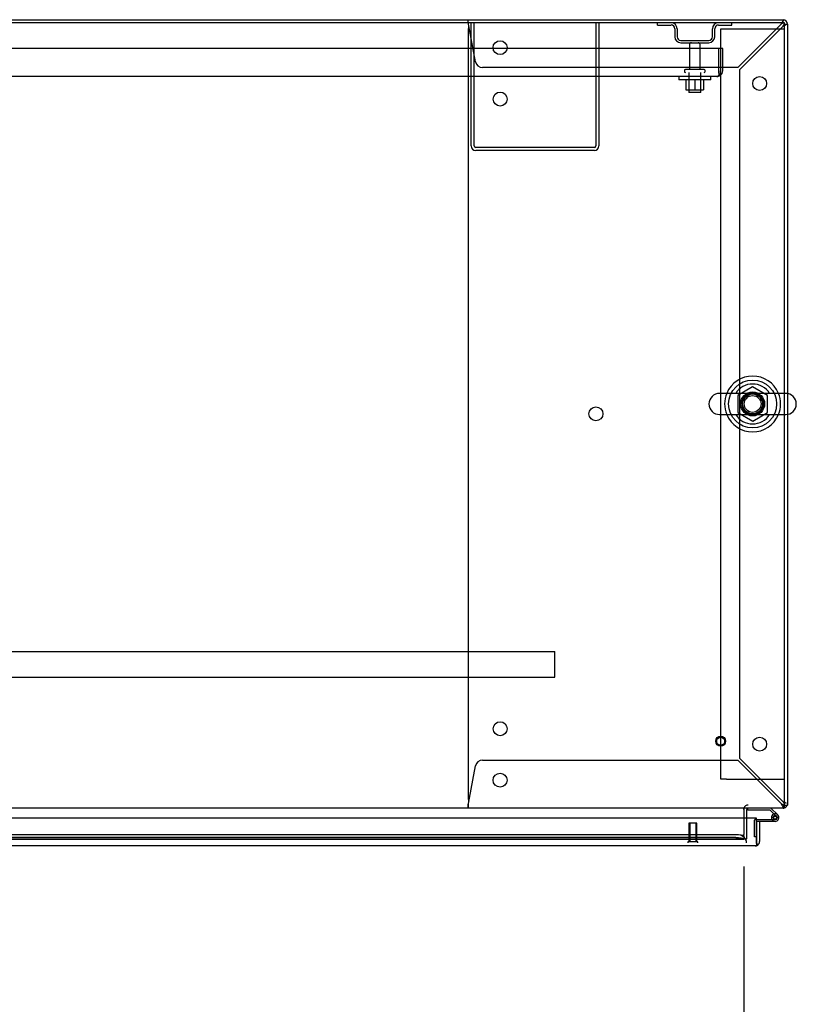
# Model space of a CAD drawing. Header units: inches. Extents: x 2 to 538, y -2 to 358.
# Tile 37 of 43: x 164 to 188, y 291 to 322. Entities that reach past the tile are written whole.
import ezdxf
from ezdxf.enums import TextEntityAlignment as Align
from ezdxf.lldxf.tags import DXFTag

# ---------------------------------------------------------------- set-up
doc = ezdxf.new("R2010")
doc.units = ezdxf.units.IN
doc.header["$MEASUREMENT"] = 0
for name, color, linetype in [('COM43135', 7, 'Continuous'), ('COM50669', 7, 'Continuous'), ('COM50677-1', 7, 'Continuous'), ('COM52167-13', 7, 'Continuous'), ('COM54746-68', 7, 'Continuous'), ('COM54926-1', 7, 'Continuous'), ('COM55738-23', 7, 'Continuous'), ('COM56145', 7, 'Continuous'), ('COM70110-4', 7, 'Continuous'), ('COM70220', 7, 'Continuous'), ('COM71189-4', 7, 'Continuous'), ('COM71190-4', 7, 'Continuous'), ('Default', 7, 'Continuous'), ('NTS166105', 7, 'Continuous'), ('NTS18024', 7, 'Continuous'), ('SCS86414', 7, 'Continuous'), ('STD26089', 7, 'Continuous'), ('STD26258', 7, 'Continuous'), ('WAF25059', 7, 'Continuous'), ('WAF25377', 7, 'Continuous'), ('WAM254785', 7, 'Continuous')]:
    doc.layers.add(name, color=color, linetype=linetype)
doc.styles.add('SEACAD_Times_New_Roman', font='times.ttf')
tags = doc.linetypes.add('HIDDEN2', pattern=[0.1875, 0.125, -0.0625]).pattern_tags.tags
tags[6:7] = [DXFTag(74, 4), DXFTag(75, 0), DXFTag(340, '0'), DXFTag(46, 0.0), DXFTag(50, 0.0), DXFTag(44, 0.0), DXFTag(45, 0.0)]
tags[4:5] = [DXFTag(74, 4), DXFTag(75, 0), DXFTag(340, '0'), DXFTag(46, 0.0), DXFTag(50, 0.0), DXFTag(44, 0.0), DXFTag(45, 0.0)]
doc.dimstyles.new('HAMMOND_(STH_-_540x360)', dxfattribs={"dimtxt": 2, "dimasz": 2.5, "dimexe": 1, "dimexo": 1, "dimgap": 0.5, "dimtad": 0, "dimtih": 1, "dimtoh": 1, "dimzin": 0, "dimdsep": 46, "dimtxsty": 'SEACAD_Times_New_Roman', "dimblk1": '_SE_FILLED', "dimblk2": '_SE_FILLED', "dimsah": 1, "dimcen": 1, "dimadec": 0, "dimazin": 0, "dimtfac": 0.8, "dimtofl": 0, "dimtmove": 0, "dimatfit": 3, "dimfxl": 0, "dimtolj": 1, "dimtzin": 0, "dimarcsym": 0})

# ---------------------------------------------------------------- blocks, each defined once
blk = doc.blocks.new('SE')
at = {"layer": 'COM43135', "color": 7, "linetype": 'HIDDEN2'}
for p, q in [((185.463, 320.609), (117.713, 320.609)), ((185.588, 320.609), (185.463, 320.609)), ((185.463, 319.919), (185.463, 320.609)), ((185.463, 319.919), (185.463, 320.609)), ((185.588, 319.919), (185.588, 320.609)), ((185.403, 319.734), (117.773, 319.734)), ((185.403, 319.734), (185.403, 319.734)), ((185.403, 319.734), (185.403, 319.734)), ((185.463, 319.919), (185.463, 319.919)), ((185.463, 319.837), (185.463, 319.919)), ((185.463, 319.919), (185.463, 319.77)), ((185.463, 319.837), (185.512, 319.77))]:
    blk.add_line(p, q, dxfattribs=at)
for start, end in [(270.1208, 306.194), (270, 270.0589), (306.194, 0)]:
    blk.add_arc((185.403, 319.919), 0.185, start, end, dxfattribs=at)
blk.add_open_spline([(185.463, 319.77), (185.453, 319.758), (185.443, 319.749), (185.428, 319.74), (185.423, 319.738), (185.413, 319.735), (185.408, 319.734), (185.403, 319.734)], degree=3, knots=[0, 0, 0, 0, 0.5, 0.5, 0.75, 0.75, 1, 1, 1, 1], dxfattribs=at)
at = {"layer": 'COM50669', "color": 7, "linetype": 'HIDDEN2'}
for p, q in [((177.713, 317.564), (177.713, 321.421)), ((177.808, 317.564), (177.808, 321.421)), ((181.618, 321.421), (181.618, 317.564)), ((181.713, 321.421), (181.713, 317.564)), ((181.57, 317.516), (177.856, 317.516)), ((181.57, 317.421), (177.856, 317.421))]:
    blk.add_line(p, q, dxfattribs=at)
for centre, radius, start, end in [((177.856, 317.564), 0.143, 180, 270), ((177.856, 317.564), 0.048, 180, 270), ((181.57, 317.564), 0.143, 270, 0), ((181.57, 317.564), 0.048, 270, 0)]:
    blk.add_arc(centre, radius, start, end, dxfattribs=at)
at = {"layer": 'COM50677-1', "color": 7, "linetype": 'HIDDEN2'}
for p, q in [((185.524, 321.233), (185.709, 321.233)), ((185.524, 297.733), (185.524, 321.233)), ((185.709, 321.233), (187.339, 321.233)), ((187.339, 321.233), (187.524, 321.233)), ((185.709, 297.733), (185.524, 297.733)), ((185.709, 297.733), (187.339, 297.733)), ((187.339, 297.733), (187.524, 297.733))]:
    blk.add_line(p, q, dxfattribs=at)
blk.add_circle((186.524, 309.483), 0.375, dxfattribs=at)
at = {"layer": 'COM52167-13', "color": 7, "linetype": 'Continuous'}
for p, q in [((186.649, 296.516), (152.839, 296.516)), ((186.649, 295.784), (186.649, 296.516)), ((186.744, 296.411), (186.649, 296.411)), ((186.649, 296.411), (186.649, 295.784)), ((186.744, 296.411), (186.744, 295.784)), ((186.649, 295.784), (186.649, 295.784)), ((186.649, 295.721), (186.649, 295.784)), ((186.649, 295.784), (186.649, 295.671)), ((186.649, 295.721), (186.688, 295.671)), ((186.601, 295.641), (152.887, 295.641)), ((186.601, 295.641), (186.602, 295.641)), ((186.601, 295.641), (186.601, 295.641))]:
    blk.add_line(p, q, dxfattribs=at)
for start, end in [(307.5036, 0), (270, 270.0762), (270.1561, 307.5036)]:
    blk.add_arc((186.601, 295.784), 0.143, start, end, dxfattribs=at)
blk.add_open_spline([(186.649, 295.671), (186.641, 295.661), (186.633, 295.654), (186.621, 295.646), (186.617, 295.644), (186.609, 295.642), (186.605, 295.641), (186.601, 295.641)], degree=3, knots=[0, 0, 0, 0, 0.5, 0.5, 0.75, 0.75, 1, 1, 1, 1], dxfattribs=at)
at = {"layer": 'COM54746-68', "color": 7, "linetype": 'HIDDEN2'}
for p, q in [((186.377, 296.827), (186.377, 296.828)), ((187.265, 296.572), (187.195, 296.642)), ((186.587, 295.925), (186.587, 296.45)), ((186.612, 296.475), (186.649, 296.475)), ((187.112, 296.53), (187.174, 296.53)), ((187.167, 296.518), (187.167, 296.543)), ((187.217, 296.593), (187.242, 296.593)), ((187.242, 296.468), (187.217, 296.468)), ((187.292, 296.543), (187.292, 296.518)), ((186.649, 295.925), (186.587, 295.925))]:
    blk.add_line(p, q, dxfattribs=at)
at = {"layer": 'COM54746-68', "color": 7, "linetype": 'Continuous'}
for p, q in [((186.377, 296.766), (186.377, 296.827)), ((187.071, 296.766), (186.377, 296.766)), ((187.195, 296.642), (187.071, 296.766)), ((187.096, 296.828), (187.308, 296.617)), ((186.649, 296.475), (187.229, 296.475)), ((187.229, 296.413), (186.649, 296.413)), ((186.649, 296.413), (186.649, 296.411)), ((187.174, 296.525), (187.113, 296.519)), ((186.649, 295.925), (186.649, 295.925))]:
    blk.add_line(p, q, dxfattribs=at)
blk.add_circle((187.229, 296.53), 0.05, dxfattribs=at)
for radius, start, end in [(0.117, 270, 185.2159), (0.117, 47.608, 107.0274), (0.117, 185.2159, 208.0398), (0.055, 270, 185.2159), (0.055, 185.2159, 270)]:
    blk.add_arc((187.229, 296.53), radius, start, end, dxfattribs=at)
at = {"layer": 'COM54746-68', "color": 7, "linetype": 'HIDDEN2'}
for centre, radius, start, end in [((186.612, 296.45), 0.025, 90, 180), ((187.229, 296.53), 0.117, 208.0398, 270), ((187.217, 296.543), 0.05, 90, 180), ((187.217, 296.518), 0.05, 180, 270), ((187.242, 296.543), 0.05, 0, 90), ((187.242, 296.518), 0.05, 270, 0)]:
    blk.add_arc(centre, radius, start, end, dxfattribs=at)
at = {"layer": 'COM54926-1', "color": 7, "linetype": 'HIDDEN2'}
for p, q in [((177.619, 321.486), (177.619, 321.516)), ((177.619, 321.411), (177.619, 321.486)), ((177.851, 320.196), (177.63, 321.373)), ((187.419, 321.373), (186.062, 320.016)), ((186.119, 319.959), (187.476, 321.316)), ((187.476, 321.516), (187.476, 321.486)), ((187.476, 321.411), (187.476, 321.486)), ((187.479, 321.421), (187.476, 321.421)), ((187.476, 321.421), (187.476, 321.421)), ((187.514, 321.373), (187.589, 321.373)), ((187.589, 321.373), (187.619, 321.373)), ((177.62, 321.201), (177.62, 297.143)), ((186.062, 320.016), (178.067, 320.016)), ((186.119, 298.386), (186.119, 319.959)), ((178.067, 298.328), (186.062, 298.328)), ((186.062, 298.328), (187.419, 296.971)), ((187.476, 297.029), (186.119, 298.386)), ((177.63, 296.971), (177.851, 298.149)), ((177.619, 296.933), (177.619, 296.858)), ((187.476, 296.933), (187.476, 296.858)), ((187.479, 296.923), (187.476, 296.923)), ((187.476, 296.923), (187.476, 296.923)), ((187.514, 296.971), (187.524, 296.971)), ((177.619, 296.828), (177.619, 296.858)), ((187.476, 296.858), (187.476, 296.828))]:
    blk.add_line(p, q, dxfattribs=at)
for centre in [(178.619, 320.641), (186.744, 319.516), (178.62, 319.031), (181.62, 309.172), (178.62, 299.313), (186.744, 298.828), (178.619, 297.703)]:
    blk.add_circle(centre, 0.218, dxfattribs=at)
for centre, radius, start, end in [((175.033, 321.184), 2.604, 4.1751, 6.6801), ((177.84, 321.201), 0.22, 153.0655, 180), ((188.054, 321.122), 0.683, 147.7709, 158.4452), ((187.627, 321.121), 0.327, 117.4541, 129.5439), ((187.224, 321.524), 0.327, 320.4561, 332.5458), ((187.225, 321.951), 0.683, 291.5548, 302.2291), ((178.067, 320.236), 0.22, 190.6113, 270), ((178.067, 298.108), 0.22, 90, 169.3887), ((175.033, 297.161), 2.604, 353.3199, 355.8249), ((177.312, 297.041), 0.326, 340.716, 347.6742), ((177.84, 297.143), 0.22, 180, 206.9345), ((188.054, 297.222), 0.683, 201.5548, 212.2291), ((187.627, 297.223), 0.327, 230.4561, 242.5459), ((187.224, 296.82), 0.327, 27.4542, 39.5439), ((187.225, 296.393), 0.683, 57.7709, 68.4452)]:
    blk.add_arc(centre, radius, start, end, dxfattribs=at)
blk.add_ellipse((187.476, 321.373), major_axis=(-0.048, 0), ratio=0.99836, start_param=3.141593, end_param=4.712389, dxfattribs=at)
at = {"layer": 'COM55738-23', "color": 7, "linetype": 'HIDDEN2'}
for p, q in [((183.55, 321.349), (183.55, 321.421)), ((183.55, 321.349), (183.972, 321.349)), ((185.453, 321.349), (185.875, 321.349)), ((185.875, 321.349), (185.875, 321.421)), ((184.088, 321.234), (184.088, 320.984)), ((184.16, 321.234), (184.16, 320.984)), ((185.266, 320.984), (185.266, 321.234)), ((185.338, 320.984), (185.338, 321.234)), ((184.275, 320.868), (185.15, 320.868)), ((184.275, 320.796), (185.15, 320.796))]:
    blk.add_line(p, q, dxfattribs=at)
for centre, radius, start, end in [((183.972, 321.234), 0.188, 0, 90), ((183.972, 321.234), 0.116, 0, 90), ((185.453, 321.234), 0.188, 90, 180), ((185.453, 321.234), 0.115, 90, 180), ((184.275, 320.984), 0.188, 180, 270), ((184.275, 320.984), 0.116, 180, 270), ((185.15, 320.984), 0.116, 270, 0), ((185.15, 320.984), 0.188, 270, 0)]:
    blk.add_arc(centre, radius, start, end, dxfattribs=at)
at = {"layer": 'COM56145', "color": 7, "linetype": 'HIDDEN2'}
for p, q in [((122.838, 301.736), (180.338, 301.736)), ((180.338, 301.693), (180.338, 301.736)), ((180.338, 300.966), (180.338, 301.693)), ((180.338, 300.923), (180.338, 300.966)), ((122.838, 300.923), (180.338, 300.923))]:
    blk.add_line(p, q, dxfattribs=at)
at = {"layer": 'COM70110-4', "color": 7, "linetype": 'Continuous'}
for p, q in [((187.524, 321.421), (115.651, 321.421)), ((187.524, 309.815), (187.524, 321.421)), ((187.524, 296.971), (187.524, 309.152)), ((187.524, 296.828), (187.524, 296.971)), ((187.524, 296.828), (115.651, 296.828)), ((186.244, 296.78), (186.244, 296.828)), ((186.244, 296.78), (186.244, 296.516))]:
    blk.add_line(p, q, dxfattribs=at)
at = {"layer": 'COM70110-4', "color": 7, "linetype": 'HIDDEN2'}
for p, q in [((187.524, 309.152), (187.524, 309.815)), ((186.244, 296.516), (186.244, 296.002)), ((185.994, 295.995), (153.455, 295.995)), ((186.244, 295.955), (186.244, 296.002)), ((153.205, 295.859), (186.244, 295.859)), ((185.994, 295.902), (153.455, 295.902)), ((186.244, 295.955), (186.244, 295.955)), ((186.244, 295.955), (186.244, 295.86)), ((186.244, 295.86), (186.244, 295.862)), ((186.244, 295.859), (186.244, 295.86))]:
    blk.add_line(p, q, dxfattribs=at)
for start, end in [(90.7631, 264.2612), (0, 82.2488), (273.3944, 0)]:
    blk.add_arc((186.524, 309.483), 0.344, start, end, dxfattribs=at)
for centre in [(185.994, 295.952), (185.994, 295.858)]:
    blk.add_ellipse(centre, major_axis=(0.25, 0), ratio=0.173648, start_param=0.071104, end_param=1.570796, dxfattribs=at)
at = {"layer": 'COM70220', "color": 7, "linetype": 'HIDDEN2'}
for p, q in [((185.833, 295.986), (153.655, 295.986)), ((186.083, 295.986), (185.833, 295.986))]:
    blk.add_line(p, q, dxfattribs=at)
blk.add_arc((186.083, 295.736), 0.25, 0, 90, dxfattribs=at)
at = {"layer": 'COM71189-4', "color": 7, "linetype": 'Continuous'}
for p, q in [((151.731, 321.516), (187.476, 321.516)), ((187.619, 321.373), (187.619, 309.809)), ((187.619, 309.157), (187.619, 296.923)), ((187.524, 296.923), (187.619, 296.923)), ((186.339, 296.516), (186.339, 296.78))]:
    blk.add_line(p, q, dxfattribs=at)
at = {"layer": 'COM71189-4', "color": 7, "linetype": 'HIDDEN2'}
for p, q in [((187.619, 309.809), (187.619, 309.157)), ((186.339, 295.861), (186.339, 296.516)), ((186.244, 295.861), (186.339, 295.861))]:
    blk.add_line(p, q, dxfattribs=at)
at = {"layer": 'COM71189-4', "color": 7, "linetype": 'Continuous'}
for centre, radius, start, end in [((187.476, 321.373), 0.143, 0, 90), ((187.476, 296.971), 0.143, 289.6129, 340.3871), ((186.387, 296.78), 0.143, 160.3871, 180), ((186.387, 296.78), 0.048, 90, 180)]:
    blk.add_arc(centre, radius, start, end, dxfattribs=at)
at = {"layer": 'COM71189-4', "color": 7, "linetype": 'HIDDEN2'}
for centre, radius, start, end in [((187.476, 321.373), 0.048, 0, 90), ((186.387, 296.78), 0.143, 90, 160.3871), ((187.476, 296.971), 0.048, 270, 0), ((187.476, 296.971), 0.143, 270, 289.6129)]:
    blk.add_arc(centre, radius, start, end, dxfattribs=at)
at = {"layer": 'COM71190-4', "color": 7, "linetype": 'HIDDEN2'}
blk.add_line((154.088, 295.861), (186.244, 295.861), dxfattribs=at)
at = {"layer": 'NTS166105', "color": 7, "linetype": 'HIDDEN2'}
for p, q in [((184.437, 319.638), (184.437, 319.318)), ((184.715, 319.638), (184.715, 319.318)), ((184.987, 319.638), (184.987, 319.318)), ((184.437, 319.318), (184.715, 319.318)), ((184.715, 319.318), (184.987, 319.318))]:
    blk.add_line(p, q, dxfattribs=at)
at = {"layer": 'NTS18024', "color": 7, "linetype": 'HIDDEN2'}
for p, q in [((186.524, 310.018), (186.059, 309.746)), ((186.989, 309.746), (186.524, 310.018)), ((186.059, 309.746), (186.059, 309.22)), ((186.989, 309.22), (186.989, 309.746)), ((186.059, 309.22), (186.529, 308.946)), ((186.529, 308.946), (186.989, 309.22))]:
    blk.add_line(p, q, dxfattribs=at)
blk.add_circle((186.524, 309.483), 0.263, dxfattribs=at)
at = {"layer": 'SCS86414', "color": 7, "linetype": 'Continuous'}
for p, q in [((187.56, 309.815), (185.488, 309.815)), ((185.488, 309.152), (187.56, 309.152))]:
    blk.add_line(p, q, dxfattribs=at)
for centre, radius, start, end in [((186.524, 309.483), 0.625, 32.0055, 147.9945), ((185.488, 309.483), 0.331, 90, 270), ((187.56, 309.483), 0.331, 270, 90), ((186.524, 309.483), 0.625, 212.0055, 327.9945)]:
    blk.add_arc(centre, radius, start, end, dxfattribs=at)
at = {"layer": 'STD26089', "color": 7, "linetype": 'HIDDEN2'}
for p, q in [((184.547, 320.736), (184.547, 319.959)), ((184.879, 319.959), (184.879, 320.736)), ((184.388, 319.929), (184.388, 319.889)), ((185.008, 319.959), (184.418, 319.959)), ((184.525, 319.859), (184.525, 319.234)), ((184.9, 319.234), (184.9, 319.859)), ((185.038, 319.889), (185.038, 319.929)), ((184.9, 319.234), (184.525, 319.234))]:
    blk.add_line(p, q, dxfattribs=at)
for centre, radius, start, end in [((184.607, 320.736), 0.06, 90, 180), ((184.819, 320.736), 0.06, 0, 90), ((184.418, 319.929), 0.03, 90, 180), ((184.418, 319.889), 0.03, 180, 270), ((185.008, 319.929), 0.03, 0, 90), ((185.008, 319.889), 0.03, 270, 0)]:
    blk.add_arc(centre, radius, start, end, dxfattribs=at)
at = {"layer": 'STD26258', "color": 7, "linetype": 'HIDDEN2'}
for p, q in [((184.774, 296.361), (184.524, 296.361)), ((184.524, 296.361), (184.524, 295.767)), ((184.555, 296.361), (184.555, 295.767)), ((184.743, 296.361), (184.743, 295.767)), ((184.774, 295.767), (184.774, 296.361)), ((184.805, 295.767), (184.493, 295.767)), ((184.493, 295.767), (184.493, 295.736)), ((184.805, 295.736), (184.805, 295.767))]:
    blk.add_line(p, q, dxfattribs=at)
for radius in [0.156, 0.125]:
    blk.add_circle((185.524, 298.923), radius, dxfattribs=at)
at = {"layer": 'WAF25059', "color": 7, "linetype": 'HIDDEN2'}
for p, q in [((184.213, 319.734), (184.213, 319.638)), ((185.213, 319.638), (185.213, 319.734)), ((185.213, 319.638), (184.213, 319.638))]:
    blk.add_line(p, q, dxfattribs=at)
at = {"layer": 'WAF25377', "color": 7, "linetype": 'Continuous'}
for start, end in [(22.2452, 157.7548), (202.2452, 337.7548)]:
    blk.add_arc((186.524, 309.483), 0.875, start, end, dxfattribs=at)
at = {"layer": 'WAF25377', "color": 7, "linetype": 'HIDDEN2'}
for radius, start, end in [(0.875, 157.7548, 202.2452), (0.34, 94.3049, 0), (0.34, 0, 92.3941), (0.875, 0, 22.2452), (0.875, 337.7548, 0)]:
    blk.add_arc((186.524, 309.483), radius, start, end, dxfattribs=at)
at = {"layer": 'WAM254785', "color": 7, "linetype": 'HIDDEN2'}
for radius in [0.75, 0.312]:
    blk.add_circle((186.524, 309.483), radius, dxfattribs=at)
blk = doc.blocks.new('DMBLK3530')
at = {"layer": 'Default', "linetype": 'Continuous'}
for points in [[(156.192, 285.866), (156.192, 286.699), (153.692, 286.282)], [(183.744, 285.866), (186.244, 286.282), (183.744, 286.699)]]:
    blk.add_hatch(color=7, dxfattribs=at).paths.add_polyline_path(points)
at = {"layer": 'Default', "color": 7, "linetype": 'Continuous'}
for p, q in [((153.692, 295.392), (153.692, 285.282)), ((186.244, 295.002), (186.244, 285.282)), ((153.692, 286.282), (163.44, 286.282)), ((177.825, 286.282), (186.244, 286.282))]:
    blk.add_line(p, q, dxfattribs=at)
at = {"layer": 'Default', "color": 7, "linetype": 'Continuous', "style": 'SEACAD_Times_New_Roman'}
for s, p in [('32.55', (167.22, 287.282)), ('DOOR', (166.438, 284.282)), ('OPENING', (164.14, 281.282))]:
    blk.add_text(s, height=2, dxfattribs=at).set_placement(p, align=Align.TOP_LEFT)
blk = doc.blocks.new('_SE_FILLED')
at = {"color": 0}
blk.add_line((0, 0), (-1, 0), dxfattribs=at)
blk.add_solid([(0, 0), (-1, -0.1665), (-1, 0.1665), (0, 0)], dxfattribs=at)

msp = doc.modelspace()

# ---------------------------------------------------------------- block references
at = {"layer": 'Default'}
msp.add_blockref('SE', (0, 0), dxfattribs=at)

# ---------------------------------------------------------------- dimensions: what is measured, and where the dimension line sits
at = {"layer": 'Default', "color": 7, "linetype": 'Continuous'}
dim = msp.add_linear_dim(base=(186.244, 286.282), p1=(153.692, 296.392), p2=(186.244, 296.78), text='\\A1;<>\\PDOOR\\XOPENING', dimstyle='HAMMOND_(STH_-_540x360)', dxfattribs=at)
dim.commit()
dim.dimension.update_dxf_attribs({"geometry": 'DMBLK3530', "text_midpoint": (170.632, 286.282), "dimtype": 160})

doc.saveas('drawing.dxf')
